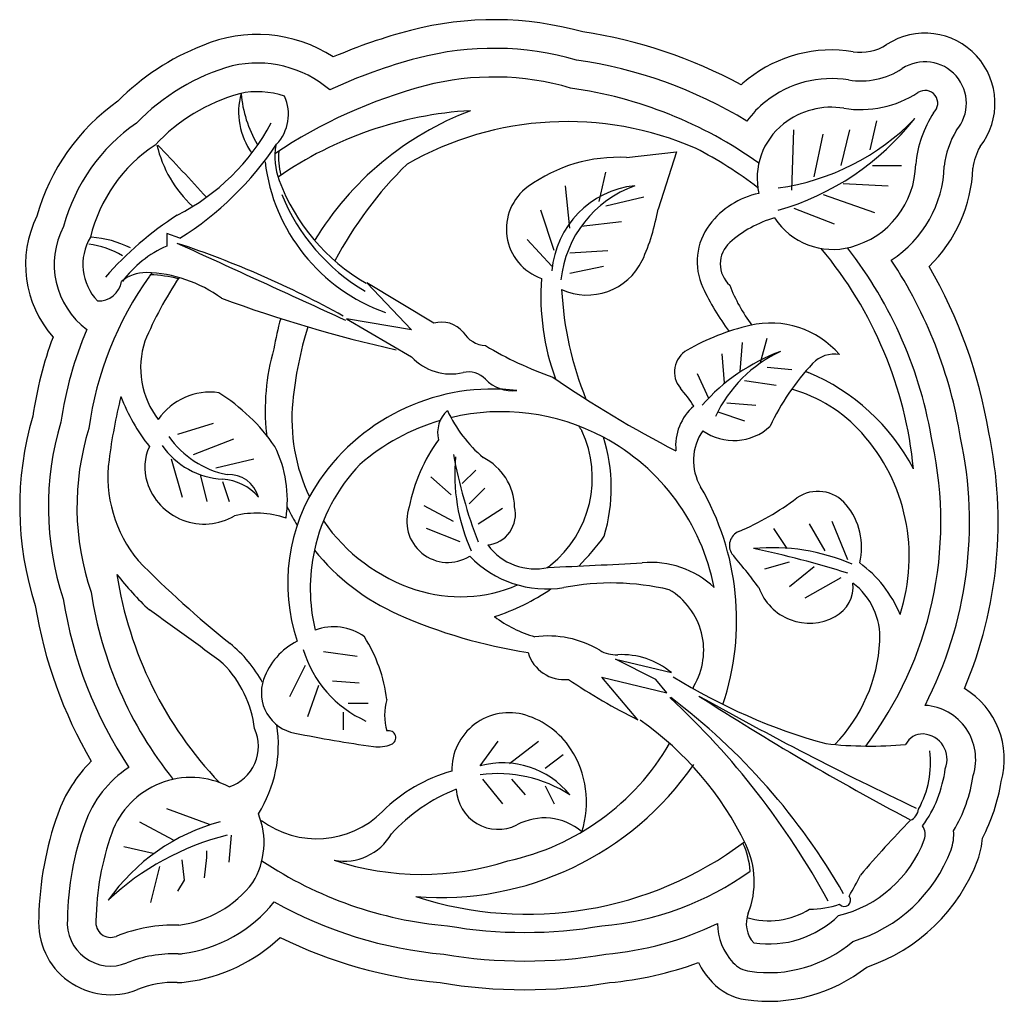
# Model space of a CAD drawing. Extents: x -101 to 5, y -5 to 70.
# Tile 2 of 2: x -5 to 5, y -5 to 6. Entities that reach past the tile are written whole.
import ezdxf

# ---------------------------------------------------------------- set-up
doc = ezdxf.new("R2010")
doc.units = 0

msp = doc.modelspace()

# ---------------------------------------------------------------- linework, layer by layer
at = {"layer": 'ADP1DETAIL', "color": 7, "linetype": 'CONTINUOUS'}
for p, q in [((3.890636, 4.37031), (3.961079, 4.675298)), ((3.068796, 3.948018), (3.092277, 4.581456)), ((3.585381, 4.206085), (3.679306, 4.581456)), ((3.303607, 4.088782), (3.397532, 4.534534)), ((1.049417, 3.830715), (1.11986, 4.135704)), ((3.914117, 4.206085), (4.219372, 4.206085)), ((0.744162, 3.549187), (0.697199, 3.99494)), ((3.608862, 4.0184), (4.078485, 3.99494)), ((1.11986, 3.783794), (1.51904, 3.877636)), ((3.397532, 3.901097), (3.937598, 3.713412)), ((0.579794, 3.314581), (0.438907, 3.736873)), ((3.092277, 3.760333), (3.514938, 3.596109)), ((0.861567, 3.572648), (1.284228, 3.619569)), ((0.556312, 3.150357), (0.29802, 3.431884)), ((0.744162, 3.29112), (1.143341, 3.314581)), ((0.744162, 3.079975), (1.096379, 3.150357)), ((2.74006, 2.141549), (2.810503, 2.399616)), ((2.528729, 2.047706), (2.55221, 2.352695)), ((2.364361, 1.930403), (2.34088, 2.235392)), ((2.810503, 2.094628), (3.068796, 2.071167)), ((2.199993, 1.766179), (2.082587, 2.024246)), ((2.575691, 1.953864), (2.904428, 1.906943)), ((2.387842, 1.719257), (2.693097, 1.695797)), ((2.293918, 1.625415), (2.575691, 1.531572)), ((-3.36504, 1.390808), (-2.989342, 1.508112)), ((-3.200672, 1.179663), (-2.778011, 1.343887)), ((-3.435483, 1.132741), (-3.318078, 0.73391)), ((-2.96586, 1.038899), (-2.566681, 1.132741)), ((-3.130228, 0.968517), (-3.059785, 0.686989)), ((-0.500339, 0.757371), (-0.71167, 0.945056)), ((-0.382934, 0.874674), (-0.242047, 1.015438)), ((-2.895417, 0.898135), (-2.824973, 0.686989)), ((-0.31249, 0.663529), (-0.148122, 0.827753)), ((-0.476858, 0.475843), (-0.782113, 0.640068)), ((-0.218566, 0.452383), (0.039727, 0.616607)), ((3.421013, 0.170855), (3.256645, 0.452383)), ((3.655824, 0.077013), (3.491456, 0.475843)), ((-0.406415, 0.264698), (-0.758632, 0.405461)), ((3.021833, 0.194316), (2.880946, 0.405461)), ((2.787022, -0.01683), (3.045314, 0.053552)), ((3.045314, -0.204515), (3.303607, 0.006631)), ((3.209683, -0.321818), (3.585381, -0.110673)), ((-1.838765, -0.884874), (-1.486548, -0.931795)), ((-2.190982, -1.354087), (-2.026614, -1.025638)), ((-2.003133, -1.565232), (-1.885727, -1.236783)), ((-1.744841, -1.189862), (-1.463067, -1.213323)), ((2.043239, -1.246465), (2.040964, -1.254525)), ((-1.580472, -1.424469), (-1.369142, -1.424469)), ((-1.627435, -1.705996), (-1.627435, -1.518311)), ((-0.195084, -2.081367), (-0.007235, -1.8233)), ((0.110171, -2.057906), (0.415425, -1.8233)), ((3.874769, -1.832981), (3.871353, -1.837616)), ((0.485869, -2.104827), (0.673718, -1.964063)), ((-0.171603, -2.22213), (0.039727, -2.480197)), ((0.133652, -2.22213), (0.274539, -2.386355)), ((0.485869, -2.292512), (0.579794, -2.480197)), ((-3.482446, -2.527119), (-3.036304, -2.691343)), ((-3.76422, -2.667883), (-3.412002, -2.855568)), ((-2.824973, -3.090174), (-2.801492, -2.808646)), ((-3.928588, -2.92595), (-3.623333, -2.996332)), ((-3.059785, -3.043253), (-3.059785, -2.972871)), ((-3.294596, -3.277859), (-3.318078, -3.066714)), ((-3.083266, -3.254399), (-3.059785, -3.043253)), ((-3.646814, -3.512466), (-3.552889, -3.137095)), ((-3.36504, -3.395162), (-3.294596, -3.277859))]:
    msp.add_line(p, q, dxfattribs=at)
for centre, radius, start, end in [((0.12937, 0.590629), 4.470437, 54.521361, 81.996886), ((3.791965, 5.888562), 1.096318, 260.788998, 303.142946), ((4.464754, 4.858194), 0.134253, 312.655562, 483.142946), ((3.486243, 4.003271), 0.8136, 80.788998, 128.255599), ((5.578755, 4.100815), 1.216721, 147.225955, 174.384942), ((2.583167, 6.424554), 2.477181, 277.999641, 315.838981), ((2.134957, 6.465065), 2.841093, 286.20656, 321.559641), ((3.430969, 4.073372), 0.72433, 128.255599, 192.639523), ((3.454317, 4.235406), 0.913688, 284.748425, 359.025407), ((1.527872, 3.025707), 0.974664, 96.051855, 175.42589), ((1.824324, 2.883645), 1.180823, 109.759757, 173.877138), ((2.910609, 3.051212), 0.883554, 102.180093, 142.716942), ((3.204563, 2.525421), 1.17469, 105.605299, 131.974009), ((3.500301, 4.060729), 0.73306, 213.435964, 284.748425), ((2.715526, 3.199734), 0.638368, 142.716942, 205.041446), ((2.619433, 3.175866), 0.299787, 131.974009, 228.025991), ((0.12937, 0.590629), 4.470437, 9.129047, 38.009183), ((4.531211, 4.048001), 2.642432, 205.041446, 216.697737), ((4.026724, 3.570557), 1.722314, 201.012296, 216.952231), ((3.195806, 0.123341), 2.472894, 103.220244, 119.641163), ((2.848189, 1.603061), 0.952891, 40.800856, 103.220244), ((2.102883, 2.044018), 0.263034, 119.641163, 220.32573), ((3.661691, 0.340781), 2.045366, 110.32062, 138.510665), ((3.549299, 0.979467), 1.412204, 115.048597, 154.901337), ((3.514792, 1.920068), 0.310502, 79.849339, 136.990521), ((5.179844, 0.366867), 2.587525, 136.990521, 154.643561), ((7.229803, 11.64635), 11.732762, 235.379225, 242.737432), ((4.026724, 3.570557), 1.722314, 241.903689, 242.849366), ((2.403238, 0.013706), 2.19074, 27.616252, 67.523222), ((0.407915, 0.605271), 1.960232, 33.462137, 40.32573), ((2.645873, 0.365911), 1.555912, 41.879653, 74.224787), ((2.395697, 1.2728), 0.543191, 130.456132, 185.906501), ((-0.328264, 1.407127), 0.313935, 132.334943, 193.431441), ((0.781095, 2.2568), 1.458048, 205.061053, 229.595119), ((2.460475, 1.885481), 0.560156, 234.74751, 312.873994), ((-2.651675, 1.936421), 0.987705, 215.180723, 258.508111), ((0.027108, -0.639912), 2.267778, 10.819961, 61.903538), ((2.585052, 1.116389), 0.545651, 145.168205, 210.246573), ((2.359296, 0.108963), 1.940813, 341.846493, 401.879653), ((-2.852941, 1.745166), 0.824665, 214.885758, 267.047536), ((0.814582, 0.288), 1.786564, 144.154872, 168.951199), ((0.744547, 0.472612), 3.887679, 322.860764, 372.286385), ((4.833233, 2.18475), 5.404375, 190.718073, 200.810444), ((1.461319, 0.969214), 1.923805, 174.422223, 204.518663), ((-0.430464, 0.614041), 0.595435, 1.573004, 63.414744), ((-2.828523, 0.648826), 0.320312, 15.404396, 93.567601), ((-2.930577, 0.381344), 0.541394, 40.633559, 86.276379), ((-0.30929, -0.167072), 1.904053, 145.481056, 198.690966), ((-0.282779, -0.555851), 2.774114, 341.46405, 390.246573), ((1.409862, 2.991383), 2.841848, 292.838042, 307.081904), ((3.343463, 0.408647), 0.384749, 39.590678, 124.892392), ((-0.533392, 0.481004), 0.432118, 159.77551, 301.926205), ((-0.151056, 0.554549), 0.324781, 276.014148, 373.503482), ((3.100957, 0.208095), 0.69944, 346.420507, 399.590678), ((2.574513, 0.225929), 0.158843, 112.838042, 213.735895), ((0.380357, 0.601728), 0.620015, 216.658039, 282.728288), ((-0.095704, -0.223244), 1.880775, 167.684189, 193.426281), ((0.501064, 0.889357), 1.11818, 223.882669, 279.277465), ((-2.635737, -4.217126), 6.689715, 36.753296, 40.615174), ((2.8641, -1.914204), 2.11747, 66.666673, 95.26989), ((0.608165, -9.697002), 10.103848, 72.444255, 78.227491), ((-4.16742, 108.842763), 108.946568, 272.464311, 272.983553), ((1.597976, -0.903025), 0.95163, 46.372516, 95.717445), ((3.036682, -0.974358), 1.261176, 22.303542, 53.83915), ((1.178813, -2.781486), 2.615045, 76.597703, 100.966675), ((3.349144, -0.200528), 0.362784, 298.554298, 365.259146), ((3.277553, -0.737296), 0.715738, 356.7998, 412.788591), ((1.411511, -0.870741), 0.735016, 329.257667, 419.465047), ((3.253789, -0.025302), 0.562275, 199.630088, 298.554298), ((-1.732034, -1.174064), 0.549163, 53.902744, 110.580318), ((-1.802536, -1.406305), 0.701462, 116.262757, 160.840235), ((-2.768101, -1.586747), 1.606857, 7.132633, 32.206748), ((2.295508, -0.682388), 1.699317, 316.182553, 356.7998), ((-0.908221, -0.524665), 1.190495, 196.431214, 245.990261), ((-2.059799, -1.316919), 0.429113, 160.840235, 259.71623), ((5.063974, 4.05809), 6.130562, 238.123066, 254.496099), ((-0.622856, -1.551453), 0.574783, 163.398372, 196.601628), ((-3.881206, -7.494749), 8.35067, 28.598731, 47.199769), ((-2.270316, -6.780993), 6.773522, 29.734542, 53.053191), ((18.143894, 23.515666), 29.594527, 237.165092, 242.120335), ((20.719296, 31.928119), 38.134847, 240.769531, 244.617912), ((-0.438633, -4.360011), 3.35763, 25.663324, 55.158358), ((0.863184, 13.304257), 15.339533, 258.723358, 261.838158), ((-1.155057, -1.787681), 0.074372, 292.399558, 464.500401), ((4.436421, -1.939511), 0.191941, 86.295012, 154.819598), ((4.431713, -2.01221), 0.264792, 338.000084, 446.295012), ((-1.263577, -1.524386), 0.359154, 261.838158, 292.399558), ((3.88607, 2.316447), 4.191251, 263.687681, 275.155876), ((3.523561, -2.048014), 1.000471, 330.938045, 367.036104), ((0.039727, -2.956989), 0.90656, 39.009555, 105.011545), ((-0.014081, -3.564655), 1.401186, 57.238512, 97.422154), ((3.39599, -1.952474), 1.291054, 323.991688, 352.928924), ((-3.228422, -3.083724), 0.879978, 62.77243, 160.397853), ((4.24838, -2.516386), 0.15072, 295.587748, 353.289525), ((-2.382485, -4.684764), 2.086995, 104.893697, 145.043306), ((-3.261361, -2.887207), 0.800694, 328.578108, 382.274235), ((12.25213, -10.423511), 11.109166, 135.610756, 139.624474), ((4.30884, -2.799812), 0.158429, 339.548217, 393.883084), ((-1.381512, -3.741457), 2.840511, 160.397853, 179.233703), ((-2.170428, -5.527272), 2.8019, 104.003912, 133.326225), ((3.262053, -2.409438), 1.275637, 283.534818, 339.548217), ((1.779851, -3.294075), 0.896352, 338.382941, 385.663324), ((0.563226, -1.630367), 3.599308, 329.691064, 333.665618), ((-3.504404, -2.590751), 1.169485, 277.440197, 322.379536), ((3.619807, -3.489054), 0.066045, 219.78997, 399.77192), ((2.830256, -2.899495), 0.804469, 253.305965, 301.958389), ((3.264676, -2.64392), 0.938153, 269.474076, 288.932167), ((-4.068345, -3.724123), 0.154808, 172.332432, 291.966124), ((2.889728, -3.733889), 0.297493, 158.382941, 223.061594), ((2.824626, -2.89121), 1.056827, 261.716818, 314.138739), ((-3.402174, -5.375765), 1.62612, 88.265898, 111.966124)]:
    msp.add_arc(centre, radius, start, end, dxfattribs=at)
at = {"layer": 'Default', "color": 7, "linetype": 'CONTINUOUS'}
for p, q in [((1.338804, 4.290247), (1.860911, 4.35077)), ((1.860911, 4.35077), (1.667541, 3.750652))]:
    msp.add_line(p, q, dxfattribs=at)
for centre, radius, start, end in [((-0.053586, 2.282271), 3.451356, 74.336957, 104.645138), ((-2.531312, 4.118508), 1.461151, 56.965953, 113.343965), ((0.535963, 0.054425), 5.755881, 104.724314, 113.235353), ((-0.774499, 5.040987), 0.6, 104.645138, 104.724314), ((0.12937, 0.590629), 5.070437, 61.628789, 81.507082), ((4.464754, 4.858194), 0.734253, 321.802045, 483.142946), ((3.791965, 5.888562), 0.496318, 260.788998, 303.142946), ((-2.197339, 3.110407), 2.520778, 111.233624, 135.389329), ((3.486243, 4.003271), 1.4136, 80.788998, 128.255599), ((3.430969, 4.073372), 1.32433, 128.255599, 132.354224), ((-2.714453, 3.076526), 2.21063, 125.29959, 164.249205), ((5.578755, 4.100815), 0.616721, 150.538013, 172.776157), ((3.454317, 4.235406), 1.513688, 314.08976, 357.840419), ((-3.807157, 3.169981), 1.152273, 153.916636, 221.345397), ((0.12937, 0.590629), 5.070437, 9.315073, 30.292062), ((-0.733307, 0.959044), 4.197234, 159.793431, 171.464596), ((-1.659965, 0.631185), 3.361368, 163.56871, 197.925074), ((0.467905, 1.809489), 2.932951, 188.064844, 188.447782), ((0.744547, 0.472612), 4.487679, 337.120535, 372.074346), ((-0.103369, -0.219167), 1.872418, 136.228625, 167.75604), ((0.467905, 1.809489), 2.932951, 203.671312, 204.095572), ((-0.189286, 0.359088), 4.730731, 189.274684, 210.374331), ((4.431713, -2.01221), 0.864792, 344.215814, 418.84198), ((-3.228422, -3.083724), 1.479978, 134.767995, 160.397853), ((3.39599, -1.952474), 1.891054, 332.0357, 351.026166), ((-1.381512, -3.741457), 3.440511, 160.397853, 178.833294), ((4.30884, -2.799812), 0.758429, 339.548217, 357.020855), ((3.262053, -2.409438), 1.875637, 288.414219, 339.548217), ((-4.068345, -3.724123), 0.754808, 175.994882, 291.966124), ((-3.504404, -2.590751), 1.769485, 277.440197, 313.278957), ((-0.189286, 0.359088), 4.730731, 243.618981, 264.815448), ((0.813398, -0.637024), 3.731144, 275.299223, 290.020064), ((2.889728, -3.733889), 0.897493, 207.097696, 223.061594), ((2.824626, -2.89121), 1.656827, 261.716818, 308.434311), ((-3.402174, -5.375765), 1.02612, 88.265898, 111.966124), ((-3.352966, -3.750389), 0.6, 268.265898, 277.440197), ((0.270412, 0.901976), 5.328639, 260.415968, 279.588367), ((2.672374, -3.937012), 0.6, 223.061594, 261.716818)]:
    msp.add_arc(centre, radius, start, end, dxfattribs=at)
at = {"layer": 'Default', "color": 2, "linetype": 'CONTINUOUS'}
for centre, radius, start, end in [((-0.053586, 2.282271), 3.151356, 73.997727, 104.645138), ((-2.531312, 4.118508), 1.161151, 49.216325, 103.049357), ((0.535963, 0.054425), 5.455881, 104.724314, 115.035347), ((-0.774499, 5.040987), 0.3, 104.645138, 104.724314), ((0.12937, 0.590629), 4.770437, 58.814402, 81.734558), ((4.464754, 4.858194), 0.434253, 319.462889, 483.142946), ((-2.197339, 3.110407), 2.220778, 105.571567, 136.076273), ((3.791965, 5.888562), 0.796318, 260.788998, 303.142946), ((3.486243, 4.003271), 1.1136, 80.788998, 128.255599), ((3.430969, 4.073372), 1.02433, 128.255599, 144.258565), ((-2.714453, 3.076526), 1.91063, 124.508736, 165.095179), ((5.578755, 4.100815), 0.916721, 148.781395, 173.732212), ((3.454317, 4.235406), 1.213688, 302.844501, 358.370779), ((-3.807157, 3.169981), 0.852273, 152.162153, 233.161439), ((0.12937, 0.590629), 4.770437, 9.228115, 33.386593), ((-0.733307, 0.959044), 3.897234, 156.903049, 171.770518), ((-1.659965, 0.631185), 3.061368, 163.183006, 198.346864), ((0.744547, 0.472612), 4.187679, 332.694301, 372.173), ((-0.189286, 0.359088), 4.430731, 188.979149, 213.674955), ((4.431713, -2.01221), 0.564792, 342.518289, 446.560309), ((-3.228422, -3.083724), 1.179978, 123.315593, 160.397853), ((3.39599, -1.952474), 1.591054, 329.41628, 351.710092), ((-1.381512, -3.741457), 3.140511, 160.397853, 178.98294), ((4.30884, -2.799812), 0.458429, 339.548217, 364.731594), ((3.262053, -2.409438), 1.575637, 286.46976, 339.548217), ((-3.504404, -2.590751), 1.469485, 277.440197, 321.461991), ((-0.189286, 0.359088), 4.430731, 240.738963, 264.964188), ((-4.068345, -3.724123), 0.454808, 175.155331, 291.966124), ((0.813398, -0.637024), 3.431144, 275.11283, 295.531314), ((2.889728, -3.733889), 0.597493, 179.925882, 223.061594), ((2.824626, -2.89121), 1.356827, 261.716818, 310.663809), ((-3.402174, -5.375765), 1.32612, 88.265898, 111.966124), ((-3.352966, -3.750389), 0.3, 268.265898, 277.440197), ((0.270412, 0.901976), 5.028639, 260.284416, 279.717203), ((2.672374, -3.937012), 0.3, 223.061594, 261.716818)]:
    msp.add_arc(centre, radius, start, end, dxfattribs=at)
at = {"layer": 'flower', "color": 7, "linetype": 'CONTINUOUS'}
for p, q in [((-3.34182, 3.446318), (-3.481129, 3.492714)), ((-3.481129, 3.492714), (-3.481129, 3.362805))]:
    msp.add_line(p, q, dxfattribs=at)
for centre, radius, start, end in [((-2.197339, 3.110407), 1.920778, 105.776433, 136.989367), ((-1.998225, 4.763966), 0.729285, 164.502419, 215.823492), ((-2.531312, 4.118508), 0.861151, 70.645476, 102.627474), ((-1.439725, 5.066597), 1.265865, 184.883712, 210.196188), ((-2.656867, 4.742033), 0.452312, 316.36581, 384.693302), ((-4.414376, 5.737945), 2.301172, 296.999566, 331.859062), ((-2.714453, 3.076526), 1.61063, 123.433702, 166.387398), ((-2.342998, 4.712367), 1.274139, 193.236096, 227.009971), ((-27.436196, -18.355259), 32.987053, 42.365135, 43.665702), ((-5.103278, 6.27195), 3.329704, 301.93882, 326.412282), ((-1.620927, 4.305041), 0.727109, 170.85241, 200.578685), ((-0.54633, 4.474383), 1.917756, 186.889751, 250.478716), ((-0.338306, 4.786602), 2.097152, 200.578685, 239.854777), ((-0.33699, 4.690236), 2.091421, 202.170787, 239.426746), ((-1.413079, 0.661133), 3.60384, 122.882752, 138.734702), ((-3.807157, 3.169981), 0.552273, 148.857642, 223.833735), ((-4.357593, 2.33066), 1.128299, 63.939571, 85.575602), ((-4.41344, 2.468271), 0.92031, 59.438442, 82.820049), ((-2.995825, 2.279578), 1.186972, 114.133193, 143.137582), ((-553.60871, -1201.663481), 1324.733343, 65.374188, 65.458116), ((-6.490104, -6.094138), 9.984894, 60.892482, 71.789176), ((-3.703659, 2.698653), 0.385879, 88.67525, 130.600693), ((-3.726802, 1.697894), 1.386906, 53.678477, 88.67525), ((-4.194732, 3.030297), 0.243043, 267.451043, 350.847234), ((2.088426, 16.41268), 14.485349, 249.83381, 257.382739)]:
    msp.add_arc(centre, radius, start, end, dxfattribs=at)
at = {"layer": 'outside', "color": 7, "linetype": 'CONTINUOUS'}
for p, q in [((-1.385009, 2.976451), (-0.915386, 2.483777)), ((-0.680575, 2.554159), (-1.385009, 2.976451)), ((-1.59634, 2.60108), (-0.915386, 2.20225)), ((-0.915386, 2.483777), (-1.59634, 2.60108)), ((1.221399, -0.964937), (1.808427, -1.105701)), ((1.644059, -1.176083), (1.221399, -0.964937)), ((1.080512, -1.152622), (1.761465, -1.316847)), ((1.45621, -1.598374), (1.080512, -1.152622)), ((1.761465, -1.316847), (1.644059, -1.176083))]:
    msp.add_line(p, q, dxfattribs=at)
for centre, radius, start, end in [((-0.053586, 2.282271), 2.851356, 73.593593, 104.645138), ((0.535963, 0.054425), 5.155881, 104.724314, 124.006539), ((-0.063547, 0.831777), 3.955921, 93.401011, 124.672399), ((0.868161, 1.719067), 3.276316, 110.855136, 148.68237), ((0.715291, 1.293558), 3.373091, 66.381172, 119.825467), ((-1.592112, 4.292393), 0.717109, 174.905588, 195.110206), ((0.135897, 0.622617), 4.228091, 52.437304, 62.827853), ((1.254619, 2.672965), 1.619471, 87.020243, 125.872589), ((1.848408, 1.334584), 4.028051, 134.250415, 152.297616), ((0.626865, 3.541048), 0.54819, 125.872589, 250.793061), ((-0.571414, 4.137837), 2.272187, 335.928259, 350.188808), ((0.135897, 0.622617), 4.228091, 5.518463, 39.960924), ((0.922715, 3.49592), 0.646589, 245.818201, 333.86025), ((-0.733307, 0.959044), 3.597234, 144.52222, 172.131444), ((-0.063547, 0.831777), 3.955921, 146.193607, 157.173033), ((0.535963, 0.054425), 5.155881, 144.041988, 144.52222), ((-3.697987, 1.685246), 1.376906, 75.758599, 88.09642), ((2.969949, 2.838271), 2.530208, 175.804703, 200.042868), ((4.183964, 3.088426), 3.530825, 182.960481, 202.113153), ((0.868161, 1.719067), 3.276316, 164.333862, 170.051482), ((1.848408, 1.334584), 4.028051, 162.930791, 174.323053), ((-0.598391, 2.278097), 0.288036, 39.244372, 106.578307), ((-0.117088, 2.624849), 0.306193, 212.503306, 265.613353), ((-2.863817, 2.088952), 0.890191, 161.834931, 217.636905), ((-0.110765, 1.64268), 2.33811, 164.052424, 186.006593), ((1.813761, 5.591298), 3.81097, 239.149408, 250.855167), ((-0.504466, 2.583456), 0.560512, 222.851771, 283.32108), ((-0.31885, 1.799535), 0.245084, 43.307992, 103.32108), ((0.138702, 2.230831), 0.383701, 223.307992, 277.416065), ((-0.065766, -0.33456), 2.199614, 83.369144, 145.481056), ((2.027397, 0.320401), 6.165212, 166.236685, 172.519338), ((-2.131283, 2.482715), 1.957262, 200.815688, 218.517472), ((-3.026167, 1.178085), 0.655201, 81.981009, 145.906811), ((-4.020761, 0.107106), 2.033964, 34.659729, 57.728572), ((-0.293662, 1.547521), 1.875423, 174.323053, 205.601836), ((0.027108, -0.639912), 2.267778, 61.903538, 103.504626), ((-1.659965, 0.631185), 2.761368, 162.71821, 198.852811), ((0.027108, -0.639912), 2.267778, 106.446372, 130.824975), ((2.969949, 2.838271), 2.530208, 212.503194, 213.873038), ((-0.188032, 0.932742), 1.167488, 308.60661, 385.10318), ((-0.577646, 0.828659), 1.755329, 343.339237, 377.641236), ((-3.191614, 1.045937), 0.519017, 155.177603, 197.66349), ((-3.489169, 0.700768), 1.272753, 351.520013, 386.256587), ((-2.724907, 0.944423), 1.372112, 172.519338, 219.734208), ((-3.087393, 1.079125), 0.628395, 197.66349, 300.295026), ((-2.539712, -0.380979), 0.946078, 70.912345, 104.112891), ((-0.110765, 1.64268), 2.33811, 206.153823, 211.013068), ((-0.293662, 1.547521), 1.875423, 214.534761, 252.153351), ((-0.727839, 1.614897), 2.240182, 314.283347, 324.856767), ((-0.110765, 1.64268), 2.33811, 218.790142, 246.14711), ((4.37306, 8.141906), 11.474866, 224.722586, 231.198563), ((-0.404367, 1.203676), 1.514196, 307.032876, 308.60661), ((-0.001092, 0.540037), 4.048499, 188.768401, 223.688253), ((-1.442183, 1.920964), 3.247523, 217.97109, 226.862533), ((-0.404367, 1.203676), 1.514196, 252.153351, 293.3596), ((-0.189286, 0.359088), 4.130731, 188.635295, 218.695582), ((-0.727839, 1.614897), 2.240182, 287.704458, 304.651959), ((-22.330423, -26.954109), 32.419374, 53.149992, 54.842883), ((1.133214, 4.456123), 5.414301, 246.14711, 261.207824), ((0.739851, 0.526456), 1.308375, 233.052897, 253.85704), ((0.514882, -1.776313), 1.055152, 59.081994, 97.559132), ((-3.667967, -1.858601), 1.357447, 28.535148, 51.198563), ((0.684628, -0.783603), 0.394901, 196.317574, 276.34849), ((1.227803, -0.586897), 0.331559, 238.998686, 272.952367), ((1.286854, -1.731885), 0.814951, 50.207766, 92.952367), ((-3.734631, -1.840628), 1.184896, 7.19534, 44.382529), ((4.164812, 3.909028), 6.137426, 235.949175, 243.811528), ((-0.446049, -0.548096), 2.585396, 343.730867, 344.14295), ((0.107011, -2.125189), 0.599873, 73.024399, 181.220782), ((0.030105, -2.377121), 0.863281, 33.283859, 73.024399), ((-2.965951, -1.876941), 0.446854, 288.277403, 384.417893), ((-3.667967, -1.858601), 1.357447, 327.712214, 368.695167), ((-0.446049, -0.548096), 2.585396, 282.063863, 329.822328), ((-0.09616, -2.46001), 1.014323, 342.121541, 393.283859), ((-0.057141, -3.727307), 1.647947, 105.3265, 134.912797), ((-0.616368, -0.227496), 3.234106, 265.530013, 325.32196), ((0.23787, -4.046518), 1.851682, 111.666025, 137.471762), ((-0.007192, -2.308001), 0.438926, 182.30496, 296.437609), ((-1.909222, -1.869581), 0.975285, 233.552618, 314.912797), ((0.477465, -3.231968), 0.604615, 49.618201, 118.579763), ((-1.620286, -2.510954), 0.569401, 259.371794, 330.091473), ((0.299214, 0.157125), 3.793081, 252.071275, 306.853873), ((1.750775, -3.256911), 0.886352, 4.695167, 24.435227), ((-0.189286, 0.359088), 4.130731, 236.265475, 265.133864), ((-0.806614, -0.289586), 2.928815, 251.719298, 287.914949), ((0.813398, -0.637024), 3.131144, 274.893775, 305.555977), ((0.270412, 0.901976), 4.728639, 260.135555, 279.864445)]:
    msp.add_arc(centre, radius, start, end, dxfattribs=at)

doc.saveas('drawing.dxf')
